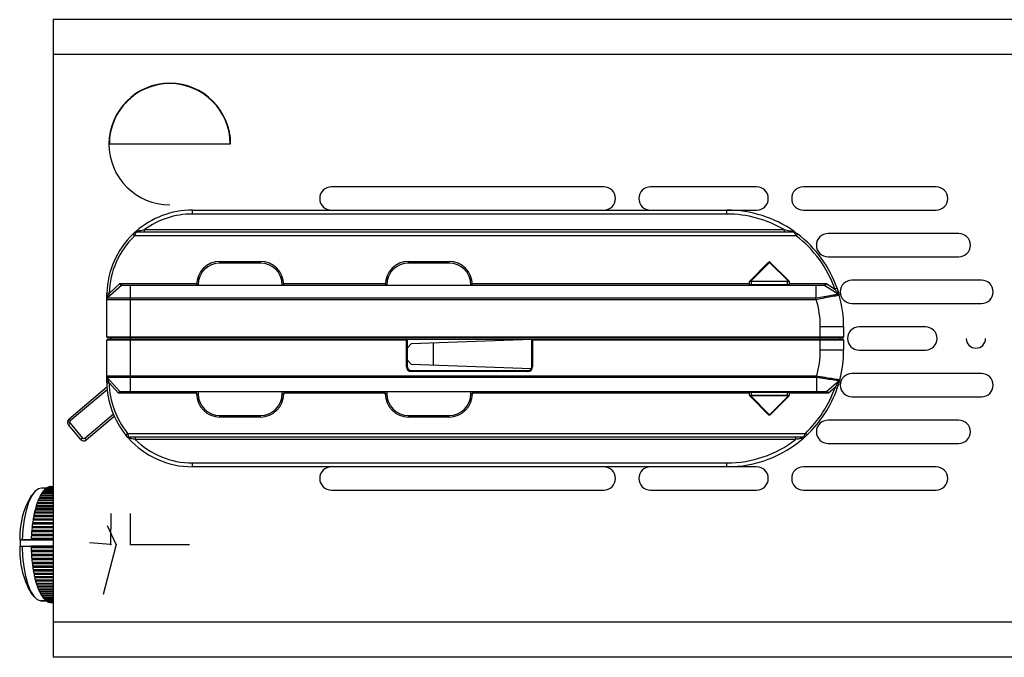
# Paper-space layout '_Top' of a CAD drawing. Header units: millimetres. Extents: x -70 to 195, y -319 to -209.
# Tile 1 of 6: x -70 to 56, y -305 to -223. Entities that reach past the tile are written whole.
import ezdxf

# ---------------------------------------------------------------- set-up
doc = ezdxf.new("R2010")
doc.units = ezdxf.units.MM
doc.header["$PDSIZE"] = -1

psp = doc.layouts.new('_Top')

# ---------------------------------------------------------------- linework, layer by layer
at = {"color": 7, "linetype": 'Continuous', "lineweight": 25}
for p, q in [((66.64, -222.67), (-65.86, -222.67)), ((-65.86, -222.67), (-65.86, -304.67)), ((66.64, -227.17), (-65.86, -227.17)), ((-43.1, -238.67), (-58.63, -238.67)), ((4.91, -244.17), (-30.09, -244.17)), ((24.56, -244.17), (10.91, -244.17)), ((47.61, -244.17), (30.56, -244.17)), ((-47.96, -247.17), (24.56, -247.17)), ((-47.96, -247.67), (-47.96, -247.17)), ((20.74, -247.67), (-47.96, -247.67)), ((20.74, -247.67), (20.74, -247.17)), ((30.56, -247.17), (47.61, -247.17)), ((-55.39, -250.47), (-55.6, -250.26)), ((-55.53, -250.19), (-55.21, -249.9)), ((29.63, -250.47), (-55.39, -250.47)), ((-55.22, -249.91), (-55.23, -249.91)), ((-55.18, -249.97), (29.37, -249.97)), ((-54.13, -249.97), (-54.13, -249.67)), ((-54.13, -249.67), (28.08, -249.67)), ((28.08, -249.67), (28.08, -249.97)), ((29.39, -249.92), (29.4, -249.96)), ((29.4, -249.93), (29.39, -249.93)), ((29.42, -249.94), (29.46, -249.97)), ((29.56, -249.97), (29.56, -249.97)), ((29.82, -250.23), (29.63, -250.47)), ((50.53, -250.17), (33.74, -250.17)), ((-44.42, -253.97), (-44.42, -253.77)), ((-44.42, -253.77), (-39.22, -253.77)), ((-39.22, -253.97), (-44.42, -253.97)), ((-39.22, -253.97), (-39.22, -253.77)), ((-20.17, -253.97), (-20.17, -253.77)), ((-20.17, -253.77), (-14.97, -253.77)), ((-14.97, -253.97), (-20.17, -253.97)), ((-14.97, -253.97), (-14.97, -253.77)), ((23.67, -256.29), (26.04, -253.91)), ((26.22, -253.88), (23.81, -256.29)), ((28.61, -256.26), (26.22, -253.88)), ((26.29, -253.88), (28.68, -256.26)), ((33.74, -253.17), (50.53, -253.17)), ((-57.07, -256.85), (-58.86, -258.46)), ((-58.66, -257.87), (-57.27, -256.62)), ((-57.27, -256.62), (-47.42, -256.62)), ((-55.96, -256.82), (32.18, -256.82)), ((-55.96, -256.85), (-55.96, -258.46)), ((32.17, -256.85), (-55.96, -256.85)), ((-47.42, -256.82), (-47.42, -256.77)), ((-47.42, -256.77), (-47.22, -256.77)), ((-47.22, -256.77), (-47.22, -256.82)), ((-36.42, -256.77), (-36.22, -256.77)), ((-36.42, -256.82), (-36.42, -256.77)), ((-36.22, -256.62), (-23.16, -256.62)), ((-36.22, -256.77), (-36.22, -256.82)), ((-23.17, -256.82), (-23.17, -256.77)), ((-22.97, -256.77), (-23.17, -256.77)), ((-22.97, -256.77), (-22.97, -256.82)), ((-11.97, -256.77), (-12.17, -256.77)), ((-12.17, -256.82), (-12.17, -256.77)), ((-11.97, -256.62), (23.64, -256.62)), ((-11.97, -256.77), (-11.97, -256.82)), ((23.64, -256.81), (23.64, -256.36)), ((23.64, -256.72), (28.74, -256.72)), ((23.84, -256.29), (23.84, -256.82)), ((23.84, -256.29), (28.54, -256.29)), ((28.54, -256.36), (23.84, -256.36)), ((28.54, -256.82), (28.54, -256.29)), ((28.74, -256.36), (28.74, -256.72)), ((28.74, -256.62), (33.54, -256.62)), ((28.74, -256.76), (28.74, -256.82)), ((32.17, -256.85), (32.17, -258.46)), ((33.32, -256.84), (35.05, -257.95)), ((33.54, -256.62), (34.61, -257.31)), ((53.46, -256.17), (36.81, -256.17)), ((-58.66, -257.87), (-58.96, -257.86)), ((-58.96, -258.17), (-58.96, -257.86)), ((-58.66, -257.87), (-58.74, -258.09)), ((34.89, -257.21), (34.61, -257.31)), ((-58.96, -263.47), (-58.96, -258.68)), ((-55.96, -258.46), (32.17, -258.46)), ((32.22, -258.68), (-55.96, -258.68)), ((-55.96, -258.68), (-55.96, -268.49)), ((36.81, -259.17), (53.46, -259.17)), ((32.74, -265.17), (32.74, -262.17)), ((35.74, -262.17), (32.74, -262.17)), ((35.74, -262.17), (35.74, -263.47)), ((46.24, -262.17), (37.74, -262.17)), ((-58.96, -263.47), (35.74, -263.47)), ((-58.96, -268.49), (-58.96, -263.87)), ((-20.33, -263.87), (-58.96, -263.87)), ((35.64, -263.57), (-58.86, -263.57)), ((-58.86, -263.77), (-20.43, -263.77)), ((-58.46, -263.57), (-58.46, -263.77)), ((-20.43, -267.3), (-20.43, -263.77)), ((-20.33, -267.3), (-20.33, -263.77)), ((-20.33, -263.77), (-4.33, -263.77)), ((-19.83, -264.36), (-20.33, -264.89)), ((-4.33, -263.81), (-19.83, -264.36)), ((-16.99, -267.09), (-16.99, -264.26)), ((-4.33, -267.3), (-4.33, -263.77)), ((35.74, -263.87), (-4.33, -263.87)), ((-4.23, -263.77), (-4.23, -267.3)), ((-4.23, -263.77), (35.64, -263.77)), ((35.24, -263.57), (35.24, -263.77)), ((35.74, -263.87), (35.74, -265.17)), ((35.74, -265.17), (32.74, -265.17)), ((37.74, -265.17), (46.24, -265.17)), ((-20.33, -266.45), (-19.83, -266.99)), ((-19.83, -266.99), (-4.38, -267.53)), ((-20.33, -267.3), (-20.43, -267.3)), ((-19.83, -267.8), (-19.83, -267.9)), ((-19.83, -267.8), (-4.83, -267.8)), ((-4.83, -267.9), (-19.83, -267.9)), ((-4.83, -267.8), (-4.83, -267.9)), ((-4.33, -267.3), (-4.23, -267.3)), ((53.46, -268.17), (36.81, -268.17)), ((-58.96, -269.39), (-58.96, -269.17)), ((-58.96, -269.39), (-58.66, -269.39)), ((-58.89, -268.69), (-57.27, -270.49)), ((-57.46, -270.72), (-58.66, -269.39)), ((-55.96, -268.49), (32.27, -268.49)), ((32.24, -268.69), (-55.96, -268.69)), ((-55.96, -268.69), (-55.96, -270.49)), ((32.24, -268.69), (32.24, -270.49)), ((35.16, -269.11), (33.59, -270.5)), ((-63.84, -274.05), (-58.94, -269.91)), ((-58.91, -270.28), (-63.65, -274.28)), ((-47.42, -270.72), (-57.46, -270.72)), ((-57.26, -270.49), (-57.24, -270.51)), ((-55.96, -270.49), (32.24, -270.49)), ((32.24, -270.52), (-55.96, -270.52)), ((-47.42, -270.77), (-47.42, -270.52)), ((-47.42, -270.77), (-47.22, -270.77)), ((-47.22, -270.52), (-47.22, -270.77)), ((-36.42, -270.77), (-36.42, -270.52)), ((-36.42, -270.77), (-36.22, -270.77)), ((-36.22, -270.52), (-36.22, -270.77)), ((-23.17, -270.72), (-36.22, -270.72)), ((-23.17, -270.77), (-23.17, -270.52)), ((-22.97, -270.77), (-23.17, -270.77)), ((-22.97, -270.52), (-22.97, -270.77)), ((-12.17, -270.77), (-12.17, -270.52)), ((-11.97, -270.77), (-12.17, -270.77)), ((-11.97, -270.52), (-11.97, -270.77)), ((23.64, -270.72), (-11.97, -270.72)), ((23.64, -270.59), (23.64, -270.52)), ((28.74, -270.62), (23.64, -270.62)), ((23.64, -270.98), (23.64, -270.62)), ((23.84, -270.52), (23.84, -271.05)), ((28.54, -271.05), (28.54, -270.52)), ((28.74, -270.54), (28.74, -270.98)), ((33.79, -270.72), (28.74, -270.72)), ((34.63, -269.98), (33.79, -270.72)), ((34.63, -269.98), (34.91, -270.08)), ((26.04, -273.43), (23.67, -271.06)), ((23.81, -271.06), (26.22, -273.47)), ((23.84, -270.98), (28.54, -270.98)), ((28.54, -271.05), (23.84, -271.05)), ((26.22, -273.47), (28.61, -271.08)), ((28.68, -271.08), (26.29, -273.47)), ((36.81, -271.17), (53.46, -271.17)), ((-63.72, -274.43), (-64.02, -274.43)), ((-63.9, -274.76), (-63.67, -274.56)), ((-63.84, -274.05), (-63.65, -274.28)), ((-63.67, -274.56), (-62.06, -276.47)), ((-61.78, -276.5), (-58.12, -273.4)), ((-57.99, -273.69), (-61.59, -276.73)), ((-44.42, -273.57), (-39.22, -273.57)), ((-44.42, -273.77), (-44.42, -273.57)), ((-39.22, -273.77), (-44.42, -273.77)), ((-39.22, -273.77), (-39.22, -273.57)), ((-20.17, -273.77), (-20.17, -273.57)), ((-20.17, -273.57), (-14.97, -273.57)), ((-14.97, -273.77), (-20.17, -273.77)), ((-14.97, -273.77), (-14.97, -273.57)), ((50.53, -274.17), (33.74, -274.17)), ((-62.29, -276.67), (-63.9, -274.76)), ((-62.06, -276.47), (-62.29, -276.67)), ((-61.78, -276.5), (-61.59, -276.73)), ((-56.54, -276.06), (-56.31, -275.87)), ((-56.25, -276.41), (-56.54, -276.06)), ((-56.37, -276.27), (-56.37, -276.27)), ((-56.31, -275.87), (30.82, -275.87)), ((-56.27, -276.38), (-56.23, -276.43)), ((-56.19, -276.47), (-56.21, -276.44)), ((-56.21, -276.46), (-56.2, -276.46)), ((30.6, -276.37), (-56.14, -276.37)), ((-55.31, -276.37), (-55.31, -276.67)), ((29.57, -276.67), (-55.31, -276.67)), ((29.57, -276.37), (29.57, -276.67)), ((30.65, -276.43), (30.63, -276.45)), ((30.64, -276.44), (30.64, -276.43)), ((30.82, -275.87), (31.02, -276.09)), ((33.74, -277.17), (50.53, -277.17)), ((-47.96, -279.67), (20.74, -279.67)), ((-47.96, -280.17), (-47.96, -279.67)), ((24.56, -280.17), (-47.96, -280.17)), ((20.74, -280.17), (20.74, -279.67)), ((47.61, -280.17), (30.56, -280.17)), ((-68.26, -283.42), (-68.66, -283.89)), ((-66.72, -282.92), (-67.35, -282.92)), ((-65.86, -283.43), (-67.22, -283.43)), ((-67.15, -283.35), (-67.17, -283.43)), ((-67.15, -283.35), (-65.86, -283.35)), ((-65.86, -283.23), (-67.06, -283.23)), ((-66.99, -283.16), (-67, -283.23)), ((-66.99, -283.16), (-65.86, -283.16)), ((-65.86, -283.06), (-66.89, -283.06)), ((-66.82, -283), (-66.83, -283.06)), ((-66.82, -283), (-65.86, -283)), ((-65.86, -282.92), (-66.72, -282.92)), ((-66.65, -282.88), (-66.66, -282.92)), ((-66.65, -282.88), (-65.86, -282.88)), ((-65.86, -282.82), (-66.54, -282.82)), ((-66.47, -282.79), (-66.48, -282.82)), ((-66.47, -282.79), (-65.86, -282.79)), ((-65.86, -282.75), (-66.37, -282.75)), ((-66.29, -282.74), (-66.3, -282.75)), ((-66.29, -282.74), (-65.86, -282.74)), ((-65.86, -282.73), (-66.19, -282.73)), ((-66.12, -282.72), (-65.86, -282.72)), ((-66.12, -282.72), (-66.12, -282.73)), ((-30.09, -283.17), (4.91, -283.17)), ((10.91, -283.17), (24.56, -283.17)), ((30.56, -283.17), (47.61, -283.17)), ((-65.86, -284.57), (-67.81, -284.57)), ((-67.76, -284.44), (-65.86, -284.44)), ((-67.76, -284.44), (-67.76, -284.57)), ((-65.86, -284.24), (-67.67, -284.24)), ((-67.62, -284.12), (-65.86, -284.12)), ((-67.62, -284.12), (-67.62, -284.24)), ((-65.86, -283.94), (-67.53, -283.94)), ((-67.47, -283.83), (-67.48, -283.94)), ((-67.47, -283.83), (-65.86, -283.83)), ((-65.86, -283.67), (-67.38, -283.67)), ((-67.31, -283.57), (-67.32, -283.67)), ((-67.31, -283.57), (-65.86, -283.57)), ((-68.24, -285.97), (-65.86, -285.97)), ((-68.24, -285.97), (-68.23, -286.11)), ((-68.12, -285.7), (-68.17, -285.71)), ((-65.86, -285.71), (-68.17, -285.71)), ((-68.13, -285.55), (-65.86, -285.55)), ((-68.13, -285.55), (-68.12, -285.7)), ((-68.12, -285.7), (-65.86, -285.7)), ((-68.01, -285.3), (-68.06, -285.31)), ((-65.86, -285.31), (-68.06, -285.31)), ((-68.02, -285.15), (-65.86, -285.15)), ((-68.02, -285.15), (-68.01, -285.3)), ((-68.01, -285.3), (-65.86, -285.3)), ((-65.86, -284.93), (-67.94, -284.93)), ((-67.89, -284.78), (-65.86, -284.78)), ((-67.89, -284.78), (-67.89, -284.93)), ((-68.4, -287), (-68.45, -287.05)), ((-65.86, -287.05), (-68.45, -287.05)), ((-68.42, -286.86), (-65.86, -286.86)), ((-68.42, -286.86), (-68.4, -287)), ((-68.4, -287), (-65.86, -287)), ((-68.32, -286.55), (-68.37, -286.59)), ((-65.86, -286.59), (-68.37, -286.59)), ((-68.33, -286.41), (-65.86, -286.41)), ((-68.33, -286.41), (-68.32, -286.55)), ((-68.32, -286.55), (-65.86, -286.55)), ((-68.23, -286.11), (-68.28, -286.14)), ((-65.86, -286.14), (-68.28, -286.14)), ((-68.23, -286.11), (-65.86, -286.11)), ((-68.58, -288.45), (-68.62, -288.53)), ((-68.6, -288.32), (-65.86, -288.32)), ((-68.6, -288.32), (-68.58, -288.45)), ((-68.58, -288.45), (-65.86, -288.45)), ((-68.53, -287.96), (-68.57, -288.02)), ((-65.86, -288.02), (-68.57, -288.02)), ((-68.55, -287.83), (-65.86, -287.83)), ((-68.55, -287.83), (-68.53, -287.96)), ((-68.53, -287.96), (-65.86, -287.96)), ((-68.47, -287.47), (-68.52, -287.53)), ((-65.86, -287.53), (-68.52, -287.53)), ((-68.49, -287.34), (-65.86, -287.34)), ((-68.49, -287.34), (-68.47, -287.47)), ((-68.47, -287.47), (-65.86, -287.47)), ((-70.03, -289.6), (-70.12, -289.59)), ((-70.04, -290.38), (-70.03, -289.59)), ((-70.03, -289.59), (-70.03, -289.58)), ((-65.86, -289.59), (-70.03, -289.59)), ((-70.03, -289.59), (-70.03, -289.59)), ((-68.6, -289.58), (-69.83, -289.58)), ((-68.67, -289.35), (-65.86, -289.35)), ((-68.67, -289.35), (-68.63, -289.46)), ((-68.63, -289.46), (-68.67, -289.55)), ((-65.86, -289.55), (-68.67, -289.55)), ((-68.67, -289.55), (-68.67, -289.57)), ((-68.67, -289.57), (-68.6, -289.58)), ((-68.67, -289.57), (-65.86, -289.57)), ((-68.61, -288.95), (-68.65, -289.04)), ((-65.86, -289.04), (-68.65, -289.04)), ((-68.64, -288.83), (-65.86, -288.83)), ((-68.64, -288.83), (-68.61, -288.95)), ((-68.63, -289.46), (-65.86, -289.46)), ((-65.86, -288.53), (-68.62, -288.53)), ((-68.61, -288.95), (-65.86, -288.95)), ((-70.13, -290.39), (-70.05, -290.38)), ((-70.05, -290.38), (-70.04, -290.38)), ((-70.05, -290.39), (-69.83, -290.38)), ((-69.83, -290.38), (-68.68, -290.38)), ((-68.68, -290.37), (-68.68, -290.38)), ((-65.86, -290.37), (-68.68, -290.37)), ((-68.68, -290.38), (-65.86, -290.38)), ((-68.68, -290.38), (-68.64, -290.48)), ((-68.64, -290.48), (-68.68, -290.59)), ((-65.86, -290.59), (-68.68, -290.59)), ((-68.67, -290.9), (-65.86, -290.9)), ((-68.67, -290.9), (-68.63, -291)), ((-68.63, -291), (-68.66, -291.11)), ((-68.64, -290.48), (-65.86, -290.48)), ((-68.63, -291), (-65.86, -291)), ((-65.86, -291.11), (-68.66, -291.11)), ((-68.65, -291.42), (-65.86, -291.42)), ((-68.65, -291.42), (-68.6, -291.5)), ((-68.6, -291.5), (-68.63, -291.62)), ((-65.86, -291.62), (-68.63, -291.62)), ((-68.61, -291.93), (-65.86, -291.93)), ((-68.61, -291.93), (-68.57, -292)), ((-68.6, -291.5), (-65.86, -291.5)), ((-68.57, -292), (-68.59, -292.13)), ((-65.86, -292.13), (-68.59, -292.13)), ((-68.57, -292), (-65.86, -292)), ((-68.56, -292.43), (-65.86, -292.43)), ((-68.56, -292.43), (-68.52, -292.5)), ((-68.52, -292.5), (-68.54, -292.63)), ((-65.86, -292.63), (-68.54, -292.63)), ((-68.52, -292.5), (-65.86, -292.5)), ((-68.5, -292.92), (-65.86, -292.92)), ((-68.5, -292.92), (-68.46, -292.98)), ((-68.46, -292.98), (-68.47, -293.11)), ((-65.86, -293.11), (-68.47, -293.11)), ((-68.46, -292.98), (-65.86, -292.98)), ((-68.43, -293.4), (-65.86, -293.4)), ((-68.43, -293.4), (-68.38, -293.44)), ((-68.38, -293.44), (-68.4, -293.58)), ((-68.38, -293.44), (-65.86, -293.44)), ((-65.86, -293.58), (-68.4, -293.58)), ((-68.35, -293.86), (-65.86, -293.86)), ((-68.35, -293.86), (-68.3, -293.89)), ((-68.3, -293.89), (-68.31, -294.04)), ((-65.86, -294.04), (-68.31, -294.04)), ((-68.3, -293.89), (-65.86, -293.89)), ((-68.25, -294.3), (-65.86, -294.3)), ((-68.25, -294.3), (-68.21, -294.33)), ((-68.21, -294.33), (-65.86, -294.33)), ((-68.21, -294.33), (-68.21, -294.47)), ((-65.86, -294.47), (-68.21, -294.47)), ((-68.15, -294.72), (-65.86, -294.72)), ((-68.15, -294.72), (-68.1, -294.74)), ((-68.1, -294.74), (-68.11, -294.89)), ((-68.1, -294.74), (-65.86, -294.74)), ((-65.86, -294.89), (-68.11, -294.89)), ((-68.04, -295.12), (-65.86, -295.12)), ((-68.04, -295.12), (-67.99, -295.13)), ((-67.99, -295.13), (-65.86, -295.13)), ((-67.99, -295.13), (-67.99, -295.28)), ((-65.86, -295.28), (-67.99, -295.28)), ((-67.92, -295.5), (-65.86, -295.5)), ((-67.86, -295.5), (-67.86, -295.64)), ((-65.86, -295.64), (-67.86, -295.64)), ((-67.78, -295.85), (-65.86, -295.85)), ((-67.73, -295.85), (-67.73, -295.98)), ((-65.86, -295.98), (-67.73, -295.98)), ((-68.66, -296.46), (-68.26, -296.93)), ((-67.64, -296.17), (-65.86, -296.17)), ((-67.59, -296.17), (-67.59, -296.29)), ((-65.86, -296.29), (-67.59, -296.29)), ((-67.5, -296.47), (-65.86, -296.47)), ((-67.45, -296.47), (-67.44, -296.57)), ((-65.86, -296.57), (-67.44, -296.57)), ((-67.34, -296.73), (-65.86, -296.73)), ((-67.29, -296.73), (-67.28, -296.83)), ((-65.86, -296.83), (-67.28, -296.83)), ((-67.18, -296.96), (-65.86, -296.96)), ((-67.13, -296.96), (-67.12, -297.04)), ((-65.86, -297.04), (-67.12, -297.04)), ((-67.02, -297.16), (-65.86, -297.16)), ((-66.96, -297.16), (-66.95, -297.23)), ((-65.86, -297.23), (-66.95, -297.23)), ((-66.85, -297.32), (-65.86, -297.32)), ((-66.79, -297.32), (-66.78, -297.38)), ((-67.42, -297.42), (-67.35, -297.42)), ((-66.72, -297.42), (-67.42, -297.42)), ((-67.35, -297.42), (-66.72, -297.42)), ((-65.86, -297.38), (-66.78, -297.38)), ((-66.68, -297.45), (-65.86, -297.45)), ((-66.62, -297.45), (-66.61, -297.49)), ((-65.86, -297.49), (-66.61, -297.49)), ((-66.5, -297.54), (-65.86, -297.54)), ((-66.44, -297.54), (-66.43, -297.57)), ((-65.86, -297.57), (-66.43, -297.57)), ((-66.33, -297.6), (-65.86, -297.6)), ((-66.26, -297.6), (-66.26, -297.61)), ((-65.86, -297.61), (-66.26, -297.61)), ((-66.15, -297.62), (-65.86, -297.62)), ((66.64, -300.17), (-65.86, -300.17)), ((66.64, -304.67), (-65.86, -304.67))]:
    psp.add_line(p, q, dxfattribs=at)
at = {"color": 7, "linetype": 'Continuous'}
for p, q in [((-58.43, -290.17), (-58.39, -286.16)), ((-55.89, -290.17), (-55.89, -286.16)), ((-57.77, -290.17), (-58.87, -287.76)), ((-58.43, -290.17), (-61.17, -289.95)), ((-57.77, -290.17), (-59.42, -296.59)), ((-55.89, -290.17), (-48.35, -290.17))]:
    psp.add_line(p, q, dxfattribs=at)
at = {"color": 7, "linetype": 'Continuous', "lineweight": 25, "flags": 128}
for points in [[(-58.74, -258.09), (-58.79, -258.1), (-58.83, -258.1), (-58.87, -258.11), (-58.9, -258.12), (-58.93, -258.13), (-58.95, -258.15), (-58.96, -258.16), (-58.96, -258.17)], [(-67.35, -282.92), (-67.75, -283.02), (-68.21, -283.37), (-68.63, -283.96), (-69.01, -284.77), (-69.33, -285.78), (-69.58, -286.95), (-69.74, -288.23), (-69.83, -289.58)], [(-70.03, -289.58), (-70.09, -289.59), (-70.12, -289.59)], [(-69.83, -289.58), (-69.94, -289.58), (-70.03, -289.59)], [(-69.83, -290.38), (-69.78, -291.74), (-69.63, -293.04), (-69.41, -294.24), (-69.11, -295.3), (-68.75, -296.17), (-68.33, -296.83), (-67.89, -297.25), (-67.42, -297.42)]]:
    psp.add_lwpolyline(points, dxfattribs=at)
at = {"color": 7, "linetype": 'Continuous', "lineweight": 25}
for centre, radius, start, end in [((-50.86, -238.67), 7.82, 0, 270), ((-50.86, -238.67), 7.77, 0, 180), ((-30.09, -245.67), 1.5, 90, 270), ((4.91, -245.67), 1.5, 270, 90), ((10.91, -245.67), 1.5, 90, 270), ((24.56, -245.67), 1.5, 270, 90), ((30.56, -245.67), 1.5, 90, 270), ((47.61, -245.67), 1.5, 270, 90), ((-47.96, -258.17), 11, 90, 131.2176), ((-47.96, -258.17), 10.5, 90, 125.9506), ((20.74, -262.17), 15, 54.785, 90), ((20.74, -262.17), 14.5, 59.5497, 90), ((-47.96, -258.17), 11, 133.9764, 178.3877), ((-47.96, -258.17), 10.7, 133.9764, 178.3877), ((-55.18, -250.27), 0.3, 113.598, 132.4117), ((-55.18, -250.27), 0.3, 90, 103.6393), ((29.37, -250.27), 0.3, 54.0494, 90), ((20.74, -262.17), 14.7, 19.3207, 52.7421), ((20.74, -262.17), 15, 19.3207, 52.7421), ((33.74, -251.67), 1.5, 90, 270), ((50.53, -251.67), 1.5, 270, 90), ((-44.42, -256.77), 3, 90, 180), ((-44.42, -256.77), 2.8, 90, 180), ((-39.22, -256.77), 3, 0, 90), ((-39.22, -256.77), 2.8, 0, 90), ((-20.17, -256.77), 3, 90, 180), ((-20.17, -256.77), 2.8, 90, 180), ((-14.97, -256.77), 3, 0, 90), ((-14.97, -256.77), 2.8, 0, 90), ((26.26, -253.93), 0.0619, 55.1431, 124.8569), ((-57.02, -256.91), 0.0901, 90.3571, 136.3543), ((23.73, -256.35), 0.0908, 135.4111, 184.3811), ((23.74, -256.36), 0.1, 135, 180), ((24.1, -256.44), 0.321, 153.1663, 166.6259), ((28.64, -256.32), 0.0619, 55.1431, 124.8569), ((28.53, -256.41), 0.164, 27.2738, 62.7262), ((28.63, -256.3), 0.0619, 325.1431, 34.8569), ((28.64, -256.36), 0.1, 360, 45), ((33.29, -256.91), 0.0845, 51.2224, 89.6924), ((36.81, -257.67), 1.5, 90, 270), ((53.46, -257.67), 1.5, 270, 90), ((20.74, -262.17), 15, 360, 15.6588), ((20.74, -262.17), 12, 0, 16.9146), ((37.74, -263.67), 1.5, 90, 270), ((46.24, -263.67), 1.5, 270, 90), ((-58.86, -263.47), 0.1, 180, 270), ((-58.86, -263.87), 0.1, 90, 180), ((-58.56, -263.67), 0.1, 270, 90), ((-20.43, -263.87), 0.1, 0, 90), ((-4.23, -263.87), 0.1, 90, 180), ((35.64, -263.47), 0.1, 270, 360), ((35.64, -263.87), 0.1, 0, 90), ((52.74, -263.67), 1.25, 180, 0), ((20.74, -265.17), 12, 343.9791, 0), ((20.74, -265.17), 15, 345.3912, 0), ((-19.83, -267.3), 0.6, 180, 270), ((-19.83, -267.3), 0.5, 180, 270), ((-4.83, -267.3), 0.6, 270, 0), ((-4.83, -267.3), 0.5, 270, 0), ((36.81, -269.67), 1.5, 90, 270), ((53.46, -269.67), 1.5, 270, 90), ((-58.77, -268.82), 0.404, 241.1138, 277.4281), ((-47.96, -269.17), 11, 181.1403, 218.768), ((-47.96, -269.17), 10.7, 181.1403, 218.768), ((-57.21, -270.43), 0.0925, 218.1453, 269.5989), ((-44.42, -270.77), 3, 180, 270), ((-44.42, -270.77), 2.8, 180, 270), ((-39.22, -270.77), 2.8, 270, 0), ((-39.22, -270.77), 3, 270, 0), ((-20.17, -270.77), 3, 180, 270), ((-20.17, -270.77), 2.8, 180, 270), ((-14.97, -270.77), 2.8, 270, 0), ((-14.97, -270.77), 3, 270, 0), ((20.74, -265.17), 14.7, 313.2901, 340.9246), ((20.74, -265.17), 15, 313.2901, 340.9246), ((33.54, -270.43), 0.09, 270.3551, 316.0882), ((23.74, -270.98), 0.1, 180, 225), ((23.73, -270.99), 0.0908, 175.6189, 224.5889), ((24.1, -270.91), 0.321, 193.3741, 206.8337), ((28.53, -270.94), 0.164, 297.2738, 332.7262), ((28.64, -271.03), 0.0619, 235.1431, 304.8569), ((28.63, -271.05), 0.0619, 325.1431, 34.8569), ((28.64, -270.98), 0.1, 315, 0), ((-63.52, -274.43), 0.5, 130.191, 220.191), ((-63.52, -274.43), 0.2, 130.191, 220.191), ((26.26, -273.42), 0.0619, 235.1431, 304.8569), ((33.74, -275.67), 1.5, 90, 270), ((50.53, -275.67), 1.5, 270, 90), ((-61.91, -276.34), 0.5, 220.191, 310.191), ((-61.91, -276.34), 0.2, 220.191, 310.191), ((-56.14, -276.07), 0.3, 236.1997, 270), ((-47.96, -269.17), 11, 221.584, 270), ((-47.96, -269.17), 10.5, 225.5847, 270), ((20.74, -265.17), 15, 270, 311.2679), ((20.74, -265.17), 14.5, 270, 307.5235), ((30.6, -276.07), 0.3, 270, 283.5754), ((30.6, -276.07), 0.3, 293.5459, 312.1409), ((-30.09, -281.67), 1.5, 90, 270), ((4.91, -281.67), 1.5, 270, 90), ((10.91, -281.67), 1.5, 90, 270), ((24.56, -281.67), 1.5, 270, 90), ((30.56, -281.67), 1.5, 90, 270), ((47.61, -281.67), 1.5, 270, 90), ((-64.44, -285.45), 3.44, 144.0671, 146.8712), ((-65.07, -284.98), 2.65, 138.6896, 142.0234), ((-65.53, -284.56), 2.03, 132.2616, 136.2498), ((-65.84, -284.2), 1.55, 124.5747, 129.3384), ((-66.02, -283.92), 1.21, 115.4862, 121.0946), ((-66.11, -283.72), 0.999, 105.0438, 111.4338), ((-66.13, -283.61), 0.89, 93.6241, 100.5248), ((-60.09, -289.12), 10.04, 148.5978, 182.6869), ((-60.23, -287.53), 8.14, 158.6975, 160.2749), ((-61.52, -287.01), 6.75, 155.7881, 157.5749), ((-62.66, -286.48), 5.49, 152.4586, 154.5088), ((-63.63, -285.96), 4.38, 148.5984, 150.9815), ((-55.78, -288.88), 12.79, 165.6724, 166.8397), ((-57.32, -288.47), 11.2, 163.5799, 164.8556), ((-58.82, -288.02), 9.63, 161.2725, 162.6825), ((-51.32, -289.75), 17.33, 171.0371, 171.9902), ((-52.74, -289.52), 15.9, 169.3706, 170.38), ((-54.24, -289.23), 14.37, 167.5914, 168.6713), ((-48.94, -290.05), 19.73, 174.1192, 174.9934), ((-50.05, -289.93), 18.62, 172.6136, 173.5221), ((-47.4, -290.16), 21.28, 176.9821, 177.8133), ((-48.05, -290.12), 20.63, 175.5705, 176.4192), ((-59.51, -291.04), 10.64, 176.5106, 210.6588), ((-47.07, -290.18), 21.61, 181.1066, 181.9294), ((-47.52, -290.19), 21.16, 182.4847, 183.3191), ((-48.22, -290.24), 20.46, 183.8846, 184.738), ((-49.16, -290.32), 19.51, 185.319, 186.1998), ((-50.31, -290.45), 18.36, 186.802, 187.7192), ((-51.62, -290.64), 17.04, 188.3492, 189.3134), ((-53.05, -290.88), 15.58, 189.9787, 191.0021), ((-54.57, -291.19), 14.03, 191.7116, 192.8088), ((-56.12, -291.55), 12.45, 193.5734, 194.7621), ((-57.65, -291.97), 10.85, 195.5948, 196.897), ((-59.13, -292.43), 9.31, 197.8142, 199.2572), ((-60.52, -292.93), 7.83, 200.2794, 201.8979), ((-61.77, -293.45), 6.47, 203.0513, 204.8897), ((-62.88, -293.98), 5.24, 206.2078, 208.3232), ((-63.82, -294.5), 4.17, 209.8493, 212.3148), ((-64.59, -295), 3.25, 214.1041, 217.0124), ((-65.18, -295.46), 2.5, 219.1341, 222.598), ((-65.6, -295.87), 1.91, 225.1345, 229.2802), ((-65.89, -296.22), 1.47, 232.3182, 237.261), ((-66.05, -296.48), 1.16, 240.8661, 246.6544), ((-66.12, -296.66), 0.967, 250.8214, 257.3519), ((-66.13, -296.74), 0.88, 261.9423, 268.8972)]:
    psp.add_arc(centre, radius, start, end, dxfattribs=at)
for points, knots in [([(-55.6, -250.26), (-55.55, -250.21), (-55.48, -250.14), (-55.41, -250.08), (-55.39, -250.06), (-55.38, -250.05), (-55.38, -250.05)], [0, 0, 0, 0, 0.497939, 0.748583, 0.874509, 1, 1, 1, 1]), ([(-55.18, -249.97), (-55.18, -249.98), (-55.18, -249.98), (-55.2, -250.01), (-55.22, -250.06), (-55.25, -250.14), (-55.3, -250.24), (-55.35, -250.36), (-55.38, -250.43), (-55.39, -250.47)], [0, 0, 0, 0, 0.117145, 0.239282, 0.367171, 0.501476, 0.701044, 0.838163, 1, 1, 1, 1]), ([(-55.19, -249.99), (-55.21, -249.99), (-55.25, -249.98), (-55.3, -250), (-55.33, -250.01), (-55.34, -250.02)], [0, 0, 0, 0, 0.524905, 0.768649, 1, 1, 1, 1]), ([(-55.29, -249.97), (-55.29, -249.96), (-55.27, -249.95), (-55.24, -249.92), (-55.21, -249.9)], [0, 0, 0, 0, 0.127731, 1, 1, 1, 1]), ([(-55.23, -249.92), (-55.23, -249.92), (-55.23, -249.91), (-55.22, -249.9), (-55.21, -249.9)], [0, 0, 0, 0, 0.502012, 1, 1, 1, 1]), ([(-55.21, -249.9), (-55.21, -249.9), (-55.21, -249.9), (-55.18, -249.89), (-55.1, -249.87), (-54.95, -249.84), (-54.63, -249.78), (-54.34, -249.72), (-54.13, -249.67)], [0, 0, 0, 0, 0.0454602, 0.0933069, 0.2023038, 0.3369288, 0.5016798, 1, 1, 1, 1]), ([(28.08, -249.67), (28.33, -249.72), (28.67, -249.78), (29.05, -249.85), (29.23, -249.89), (29.31, -249.9), (29.34, -249.91)], [0, 0, 0, 0, 0.55177, 0.744957, 0.897228, 1, 1, 1, 1]), ([(29.34, -249.91), (29.34, -249.91), (29.36, -249.91), (29.38, -249.92), (29.38, -249.92), (29.39, -249.92)], [0, 0, 0, 0, 0.125921, 0.580054, 1, 1, 1, 1]), ([(29.63, -250.47), (29.6, -250.4), (29.53, -250.27), (29.46, -250.14), (29.41, -250.06), (29.39, -250.01), (29.37, -249.98), (29.37, -249.98), (29.37, -249.97)], [0, 0, 0, 0, 0.29811, 0.498397, 0.634312, 0.762504, 0.883999, 1, 1, 1, 1]), ([(29.5, -250.01), (29.49, -250), (29.47, -249.99), (29.42, -249.98), (29.4, -249.99), (29.38, -249.99)], [0, 0, 0, 0, 0.223122, 0.463254, 1, 1, 1, 1]), ([(29.39, -249.92), (29.39, -249.92), (29.4, -249.93), (29.4, -249.93), (29.41, -249.94)], [0, 0, 0, 0, 0.498942, 1, 1, 1, 1]), ([(29.42, -249.95), (29.42, -249.95), (29.42, -249.94), (29.41, -249.94), (29.41, -249.94)], [0, 0, 0, 0, 0.52341, 1, 1, 1, 1]), ([(29.54, -250.03), (29.54, -250.03), (29.55, -250.04), (29.58, -250.06), (29.67, -250.13), (29.76, -250.19), (29.82, -250.23)], [0, 0, 0, 0, 0.1250968, 0.2510612, 0.5013012, 1, 1, 1, 1]), ([(26.04, -253.91), (26.06, -253.9), (26.08, -253.88), (26.1, -253.87), (26.11, -253.86)], [0, 0, 0, 0, 0.56256, 1, 1, 1, 1]), ([(26.11, -253.86), (26.11, -253.86), (26.12, -253.85), (26.13, -253.84), (26.15, -253.84), (26.16, -253.84), (26.17, -253.84), (26.18, -253.84), (26.18, -253.85), (26.19, -253.86), (26.19, -253.86)], [0, 0, 0, 0, 0.124712, 0.249805, 0.374047, 0.499864, 0.625515, 0.749595, 0.875122, 1, 1, 1, 1]), ([(26.22, -253.88), (26.21, -253.87), (26.19, -253.86), (26.16, -253.85), (26.13, -253.85), (26.12, -253.86), (26.11, -253.86)], [0, 0, 0, 0, 0.254714, 0.50551, 0.753541, 1, 1, 1, 1]), ([(26.29, -253.87), (26.28, -253.87), (26.25, -253.85), (26.21, -253.83), (26.17, -253.83), (26.14, -253.84), (26.12, -253.85)], [0, 0, 0, 0, 0.228291, 0.473978, 0.734568, 1, 1, 1, 1]), ([(26.19, -253.86), (26.2, -253.86), (26.21, -253.85), (26.24, -253.85), (26.27, -253.86), (26.28, -253.87), (26.29, -253.88)], [0, 0, 0, 0, 0.246459, 0.49449, 0.745286, 1, 1, 1, 1]), ([(-57.09, -256.85), (-57.1, -256.85), (-57.12, -256.85), (-57.15, -256.82), (-57.18, -256.78), (-57.22, -256.72), (-57.25, -256.66), (-57.27, -256.62)], [0, 0, 0, 0, 0.2355157, 0.3635677, 0.5001548, 0.7072289, 1, 1, 1, 1]), ([(-57.27, -256.62), (-57.24, -256.65), (-57.2, -256.7), (-57.13, -256.76), (-57.07, -256.81), (-57.04, -256.82), (-57.02, -256.82)], [0, 0, 0, 0, 0.291776, 0.500434, 0.75101, 1, 1, 1, 1]), ([(-55.96, -256.85), (-56.11, -256.85), (-56.4, -256.85), (-56.76, -256.85), (-57.02, -256.85), (-57.05, -256.85), (-57.07, -256.85)], [0, 0, 0, 0, 0.2491038, 0.4990382, 0.7493757, 1, 1, 1, 1]), ([(-57, -256.82), (-56.98, -256.82), (-56.94, -256.82), (-56.67, -256.82), (-56.32, -256.82), (-56.08, -256.82), (-55.96, -256.82)], [0, 0, 0, 0, 0.280265, 0.559768, 0.779952, 1, 1, 1, 1]), ([(23.78, -256.36), (23.77, -256.36), (23.73, -256.36), (23.69, -256.35), (23.66, -256.36), (23.65, -256.36), (23.64, -256.36)], [0, 0, 0, 0, 0.250524, 0.5, 0.749476, 1, 1, 1, 1]), ([(23.64, -256.36), (23.64, -256.36), (23.64, -256.36), (23.64, -256.36), (23.64, -256.36)], [0, 0, 0, 0, 0.560974, 1, 1, 1, 1]), ([(23.66, -256.29), (23.66, -256.29), (23.67, -256.29), (23.67, -256.29), (23.67, -256.29)], [0, 0, 0, 0, 0.5556894, 1, 1, 1, 1]), ([(23.67, -256.29), (23.68, -256.29), (23.69, -256.28), (23.72, -256.27), (23.76, -256.28), (23.79, -256.29), (23.81, -256.29)], [0, 0, 0, 0, 0.250524, 0.5, 0.749476, 1, 1, 1, 1]), ([(23.84, -256.36), (23.83, -256.36), (23.81, -256.36), (23.79, -256.36), (23.78, -256.36)], [0, 0, 0, 0, 0.558905, 1, 1, 1, 1]), ([(23.81, -256.29), (23.81, -256.29), (23.82, -256.29), (23.83, -256.29), (23.84, -256.29)], [0, 0, 0, 0, 0.56384, 1, 1, 1, 1]), ([(28.54, -256.29), (28.54, -256.29), (28.56, -256.29), (28.58, -256.28), (28.6, -256.27), (28.61, -256.26)], [0, 0, 0, 0, 0.258158, 0.53309, 1, 1, 1, 1]), ([(28.68, -256.34), (28.67, -256.34), (28.65, -256.35), (28.61, -256.36), (28.57, -256.36), (28.55, -256.36), (28.54, -256.36)], [0, 0, 0, 0, 0.266914, 0.521385, 0.765105, 1, 1, 1, 1]), ([(28.68, -256.26), (28.68, -256.27), (28.69, -256.28), (28.7, -256.29), (28.71, -256.29), (28.71, -256.29)], [0, 0, 0, 0, 0.302998, 0.589058, 1, 1, 1, 1]), ([(28.74, -256.36), (28.73, -256.36), (28.73, -256.36), (28.72, -256.36), (28.7, -256.35), (28.69, -256.34), (28.68, -256.34)], [0, 0, 0, 0, 0.234895, 0.478615, 0.733086, 1, 1, 1, 1]), ([(33.32, -256.84), (33.32, -256.84), (33.31, -256.84), (33.24, -256.84), (33.13, -256.84), (32.94, -256.84), (32.62, -256.84), (32.32, -256.85), (32.17, -256.85)], [0, 0, 0, 0, 0.125123, 0.250337, 0.375483, 0.50046, 0.749592, 1, 1, 1, 1]), ([(32.18, -256.82), (32.33, -256.82), (32.65, -256.82), (33.01, -256.82), (33.23, -256.82), (33.26, -256.82), (33.27, -256.82)], [0, 0, 0, 0, 0.280234, 0.5595, 0.779676, 1, 1, 1, 1]), ([(33.29, -256.82), (33.32, -256.82), (33.36, -256.81), (33.41, -256.76), (33.47, -256.7), (33.52, -256.65), (33.54, -256.62)], [0, 0, 0, 0, 0.2837595, 0.4998559, 0.7113406, 1, 1, 1, 1]), ([(33.54, -256.62), (33.52, -256.66), (33.49, -256.72), (33.44, -256.79), (33.4, -256.84), (33.36, -256.84), (33.35, -256.84)], [0, 0, 0, 0, 0.292086, 0.500271, 0.76229, 1, 1, 1, 1]), ([(-58.96, -258.17), (-58.96, -258.12), (-58.96, -258.01), (-58.96, -257.91), (-58.96, -257.86)], [0, 0, 0, 0, 0.559707, 1, 1, 1, 1]), ([(-58.86, -258.46), (-58.86, -258.46), (-58.86, -258.45), (-58.85, -258.43), (-58.83, -258.36), (-58.79, -258.24), (-58.76, -258.14), (-58.74, -258.09)], [0, 0, 0, 0, 0.086254, 0.179553, 0.403184, 0.660107, 1, 1, 1, 1]), ([(32.17, -258.46), (32.54, -258.39), (33.28, -258.25), (34.24, -258.09), (34.78, -258), (35.02, -257.96), (35.04, -257.96), (35.05, -257.95)], [0, 0, 0, 0, 0.245578, 0.493321, 0.744666, 0.872359, 1, 1, 1, 1]), ([(35.18, -258.12), (35.14, -258.13), (35.07, -258.14), (34.7, -258.21), (34.2, -258.3), (33.37, -258.45), (32.6, -258.6), (32.21, -258.68)], [0, 0, 0, 0, 0.245316, 0.371896, 0.500748, 0.749916, 1, 1, 1, 1]), ([(34.61, -257.31), (34.69, -257.43), (34.83, -257.62), (34.97, -257.83), (35.03, -257.92), (35.05, -257.95), (35.05, -257.95), (35.05, -257.95)], [0, 0, 0, 0, 0.499246, 0.7614824, 0.8977205, 0.9515605, 1, 1, 1, 1]), ([(34.89, -257.21), (34.92, -257.31), (34.99, -257.5), (35.07, -257.74), (35.12, -257.91), (35.15, -258.02), (35.17, -258.11), (35.18, -258.12), (35.18, -258.12)], [0, 0, 0, 0, 0.2486373, 0.4982594, 0.6293953, 0.7490181, 0.8746324, 1, 1, 1, 1]), ([(-58.96, -258.68), (-58.96, -258.67), (-58.96, -258.65), (-58.96, -258.48), (-58.96, -258.29), (-58.96, -258.17)], [0, 0, 0, 0, 0.246455, 0.523884, 1, 1, 1, 1]), ([(-58.86, -258.46), (-58.82, -258.46), (-58.73, -258.46), (-58.06, -258.46), (-57.1, -258.46), (-56.34, -258.46), (-55.96, -258.46)], [0, 0, 0, 0, 0.250624, 0.500962, 0.750896, 1, 1, 1, 1]), ([(32.21, -258.68), (32.21, -258.68), (32.21, -258.68), (32.2, -258.68), (32.19, -258.66), (32.19, -258.62), (32.18, -258.56), (32.18, -258.5), (32.18, -258.47), (32.17, -258.46)], [0, 0, 0, 0, 0.01165, 0.024388, 0.056356, 0.242074, 0.489201, 0.750092, 1, 1, 1, 1]), ([(32.21, -258.68), (32.21, -258.68), (32.21, -258.68), (32.22, -258.68), (32.22, -258.68)], [0, 0, 0, 0, 0.56, 1, 1, 1, 1]), ([(-58.96, -269.17), (-58.96, -269.07), (-58.96, -268.87), (-58.96, -268.65), (-58.96, -268.51), (-58.96, -268.49), (-58.96, -268.49)], [0, 0, 0, 0, 0.319303, 0.619517, 0.823328, 1, 1, 1, 1]), ([(-58.96, -269.39), (-58.96, -269.35), (-58.96, -269.28), (-58.96, -269.21), (-58.96, -269.17)], [0, 0, 0, 0, 0.559909, 1, 1, 1, 1]), ([(-55.96, -268.69), (-56.34, -268.69), (-57.11, -268.69), (-58.07, -268.69), (-58.75, -268.69), (-58.84, -268.69), (-58.89, -268.69)], [0, 0, 0, 0, 0.248345, 0.498224, 0.748881, 1, 1, 1, 1]), ([(-58.72, -269.22), (-58.76, -269.09), (-58.82, -268.91), (-58.87, -268.74), (-58.89, -268.69), (-58.89, -268.69), (-58.89, -268.69)], [0, 0, 0, 0, 0.622339, 0.842635, 0.926519, 1, 1, 1, 1]), ([(-58.66, -269.39), (-58.67, -269.36), (-58.69, -269.3), (-58.71, -269.24), (-58.72, -269.22)], [0, 0, 0, 0, 0.5600166, 1, 1, 1, 1]), ([(32.26, -268.49), (32.26, -268.49), (32.26, -268.49), (32.26, -268.49), (32.25, -268.5), (32.25, -268.51), (32.25, -268.54), (32.24, -268.61), (32.24, -268.65), (32.24, -268.69)], [0, 0, 0, 0, 0.013125, 0.0266251, 0.0582787, 0.1170794, 0.2413967, 0.4854744, 1, 1, 1, 1]), ([(35.16, -269.11), (35.11, -269.1), (35.03, -269.09), (34.35, -269), (33.38, -268.86), (32.62, -268.75), (32.24, -268.69)], [0, 0, 0, 0, 0.249805, 0.49996, 0.749808, 1, 1, 1, 1]), ([(32.27, -268.49), (32.27, -268.49), (32.27, -268.49), (32.26, -268.49), (32.26, -268.49)], [0, 0, 0, 0, 0.56, 1, 1, 1, 1]), ([(32.26, -268.49), (32.48, -268.52), (32.89, -268.59), (33.63, -268.72), (34.28, -268.81), (34.76, -268.89), (35.14, -268.94), (35.21, -268.95), (35.25, -268.96)], [0, 0, 0, 0, 0.13766, 0.267096, 0.500211, 0.628144, 0.754255, 1, 1, 1, 1]), ([(35.16, -269.11), (35.16, -269.11), (35.16, -269.11), (35.15, -269.12), (35.13, -269.16), (35.05, -269.29), (34.88, -269.58), (34.73, -269.82), (34.63, -269.98)], [0, 0, 0, 0, 0.020115, 0.041363, 0.090341, 0.227579, 0.499888, 1, 1, 1, 1]), ([(35.25, -268.96), (35.25, -268.96), (35.25, -268.96), (35.24, -269.01), (35.2, -269.14), (35.1, -269.51), (34.99, -269.85), (34.91, -270.08)], [0, 0, 0, 0, 0.058459, 0.117989, 0.251977, 0.501561, 1, 1, 1, 1]), ([(-57.46, -270.72), (-57.44, -270.69), (-57.41, -270.63), (-57.37, -270.56), (-57.34, -270.52), (-57.32, -270.5), (-57.3, -270.49), (-57.29, -270.49), (-57.28, -270.49)], [0, 0, 0, 0, 0.293251, 0.499555, 0.637104, 0.765175, 0.88546, 1, 1, 1, 1]), ([(-57.21, -270.52), (-57.23, -270.53), (-57.26, -270.53), (-57.32, -270.58), (-57.39, -270.65), (-57.44, -270.7), (-57.46, -270.72)], [0, 0, 0, 0, 0.241205, 0.499381, 0.706814, 1, 1, 1, 1]), ([(-57.27, -270.49), (-57.25, -270.49), (-57.21, -270.49), (-56.91, -270.49), (-56.48, -270.49), (-56.13, -270.49), (-55.96, -270.49)], [0, 0, 0, 0, 0.251119, 0.501776, 0.751655, 1, 1, 1, 1]), ([(-55.96, -270.52), (-56.15, -270.52), (-56.51, -270.52), (-56.91, -270.52), (-57.15, -270.52), (-57.18, -270.52), (-57.2, -270.52)], [0, 0, 0, 0, 0.279643, 0.558893, 0.778927, 1, 1, 1, 1]), ([(32.24, -270.49), (32.41, -270.49), (32.76, -270.49), (33.13, -270.5), (33.36, -270.5), (33.49, -270.5), (33.57, -270.5), (33.58, -270.5), (33.59, -270.5)], [0, 0, 0, 0, 0.249304, 0.498437, 0.623173, 0.748761, 0.873801, 1, 1, 1, 1]), ([(33.52, -270.52), (33.5, -270.52), (33.45, -270.52), (33.1, -270.52), (32.67, -270.52), (32.38, -270.52), (32.24, -270.52)], [0, 0, 0, 0, 0.279407, 0.558601, 0.77883, 1, 1, 1, 1]), ([(33.79, -270.72), (33.76, -270.69), (33.72, -270.65), (33.65, -270.58), (33.59, -270.53), (33.56, -270.53), (33.54, -270.52)], [0, 0, 0, 0, 0.291698, 0.500423, 0.750507, 1, 1, 1, 1]), ([(33.61, -270.5), (33.62, -270.5), (33.64, -270.5), (33.67, -270.53), (33.7, -270.57), (33.74, -270.63), (33.77, -270.69), (33.79, -270.72)], [0, 0, 0, 0, 0.235588, 0.363632, 0.500167, 0.707269, 1, 1, 1, 1]), ([(23.64, -270.98), (23.64, -270.98), (23.64, -270.98), (23.64, -270.98), (23.64, -270.99)], [0, 0, 0, 0, 0.558905, 1, 1, 1, 1]), ([(23.64, -270.99), (23.65, -270.99), (23.66, -270.99), (23.69, -270.99), (23.73, -270.99), (23.77, -270.99), (23.78, -270.99)], [0, 0, 0, 0, 0.250524, 0.5, 0.749476, 1, 1, 1, 1]), ([(23.67, -271.06), (23.67, -271.05), (23.67, -271.05), (23.66, -271.05), (23.66, -271.05)], [0, 0, 0, 0, 0.56384, 1, 1, 1, 1]), ([(23.81, -271.06), (23.79, -271.06), (23.76, -271.07), (23.72, -271.08), (23.69, -271.07), (23.68, -271.06), (23.67, -271.06)], [0, 0, 0, 0, 0.2505236, 0.5, 0.7494764, 1, 1, 1, 1]), ([(23.78, -270.99), (23.79, -270.98), (23.81, -270.98), (23.83, -270.98), (23.84, -270.98)], [0, 0, 0, 0, 0.560974, 1, 1, 1, 1]), ([(23.84, -271.05), (23.83, -271.05), (23.82, -271.05), (23.81, -271.06), (23.81, -271.06)], [0, 0, 0, 0, 0.555689, 1, 1, 1, 1]), ([(28.54, -270.98), (28.55, -270.98), (28.57, -270.98), (28.61, -270.99), (28.65, -271), (28.67, -271.01), (28.68, -271.01)], [0, 0, 0, 0, 0.2348953, 0.4786153, 0.7330859, 1, 1, 1, 1]), ([(28.61, -271.08), (28.6, -271.08), (28.59, -271.07), (28.57, -271.06), (28.55, -271.05), (28.54, -271.05)], [0, 0, 0, 0, 0.302998, 0.589058, 1, 1, 1, 1]), ([(28.68, -271.01), (28.69, -271.01), (28.7, -271), (28.72, -270.99), (28.73, -270.98), (28.73, -270.98), (28.74, -270.98)], [0, 0, 0, 0, 0.266914, 0.521385, 0.765105, 1, 1, 1, 1]), ([(28.71, -271.05), (28.71, -271.05), (28.7, -271.05), (28.7, -271.06), (28.68, -271.07), (28.68, -271.08)], [0, 0, 0, 0, 0.2581585, 0.5330905, 1, 1, 1, 1]), ([(26.04, -273.43), (26.06, -273.44), (26.08, -273.46), (26.1, -273.48), (26.11, -273.49)], [0, 0, 0, 0, 0.5625597, 1, 1, 1, 1]), ([(26.11, -273.49), (26.12, -273.49), (26.13, -273.5), (26.16, -273.49), (26.19, -273.49), (26.21, -273.47), (26.22, -273.47)], [0, 0, 0, 0, 0.246459, 0.49449, 0.745286, 1, 1, 1, 1]), ([(26.19, -273.49), (26.19, -273.49), (26.18, -273.5), (26.18, -273.5), (26.17, -273.51), (26.16, -273.51), (26.15, -273.51), (26.13, -273.5), (26.12, -273.5), (26.11, -273.49), (26.11, -273.49)], [0, 0, 0, 0, 0.124712, 0.249805, 0.374047, 0.499864, 0.625515, 0.749595, 0.875122, 1, 1, 1, 1]), ([(26.29, -273.47), (26.28, -273.47), (26.27, -273.49), (26.24, -273.49), (26.21, -273.5), (26.2, -273.49), (26.19, -273.49)], [0, 0, 0, 0, 0.254714, 0.50551, 0.753541, 1, 1, 1, 1]), ([(-56.38, -276.26), (-56.38, -276.26), (-56.38, -276.25), (-56.41, -276.23), (-56.46, -276.16), (-56.51, -276.1), (-56.54, -276.06)], [0, 0, 0, 0, 0.067422, 0.282556, 0.49838, 1, 1, 1, 1]), ([(-56.38, -276.26), (-56.36, -276.28), (-56.33, -276.31), (-56.27, -276.34), (-56.21, -276.36), (-56.17, -276.36), (-56.15, -276.36)], [0, 0, 0, 0, 0.246653, 0.499715, 0.752931, 1, 1, 1, 1]), ([(-56.19, -276.47), (-56.22, -276.44), (-56.28, -276.38), (-56.33, -276.31), (-56.35, -276.29), (-56.36, -276.28)], [0, 0, 0, 0, 0.336078, 0.671367, 1, 1, 1, 1]), ([(-56.31, -275.87), (-56.29, -275.91), (-56.27, -275.99), (-56.23, -276.11), (-56.2, -276.21), (-56.17, -276.29), (-56.15, -276.34), (-56.14, -276.37), (-56.14, -276.37), (-56.14, -276.37)], [0, 0, 0, 0, 0.1606042, 0.2972854, 0.4982683, 0.6313587, 0.7590669, 0.8817959, 1, 1, 1, 1]), ([(-56.23, -276.42), (-56.23, -276.43), (-56.23, -276.43), (-56.22, -276.44), (-56.22, -276.44), (-56.22, -276.45)], [0, 0, 0, 0, 0.52296, 0.766515, 1, 1, 1, 1]), ([(-55.31, -276.67), (-55.5, -276.63), (-55.74, -276.58), (-55.99, -276.52), (-56.11, -276.49), (-56.18, -276.48), (-56.19, -276.48), (-56.19, -276.47)], [0, 0, 0, 0, 0.498323, 0.652536, 0.78435, 0.897871, 1, 1, 1, 1]), ([(30.63, -276.45), (30.63, -276.45), (30.62, -276.45), (30.59, -276.46), (30.52, -276.47), (30.37, -276.5), (30.06, -276.57), (29.78, -276.63), (29.57, -276.67)], [0, 0, 0, 0, 0.045178, 0.092872, 0.201794, 0.336476, 0.501432, 1, 1, 1, 1]), ([(30.6, -276.37), (30.6, -276.37), (30.6, -276.37), (30.61, -276.34), (30.64, -276.29), (30.67, -276.21), (30.72, -276.11), (30.77, -275.99), (30.8, -275.91), (30.82, -275.87)], [0, 0, 0, 0, 0.117317, 0.239507, 0.367351, 0.501532, 0.703112, 0.839704, 1, 1, 1, 1]), ([(30.61, -276.36), (30.63, -276.36), (30.67, -276.37), (30.72, -276.35), (30.74, -276.34), (30.76, -276.33)], [0, 0, 0, 0, 0.525395, 0.768994, 1, 1, 1, 1]), ([(30.71, -276.38), (30.7, -276.38), (30.68, -276.4), (30.66, -276.43), (30.63, -276.45)], [0, 0, 0, 0, 0.125581, 1, 1, 1, 1]), ([(31.02, -276.09), (30.97, -276.14), (30.9, -276.21), (30.83, -276.27), (30.8, -276.29), (30.8, -276.29), (30.8, -276.3)], [0, 0, 0, 0, 0.497923, 0.748554, 0.874506, 1, 1, 1, 1])]:
    psp.add_open_spline(points, degree=3, knots=knots, dxfattribs=at)
for points in [[(-57.07, -256.85), (-57.06, -256.84), (-57.04, -256.83), (-57.02, -256.82), (-57, -256.82)], [(-55.96, -256.85), (-55.96, -256.84), (-55.96, -256.83), (-55.96, -256.82), (-55.96, -256.82)], [(32.17, -256.85), (32.17, -256.84), (32.18, -256.83), (32.18, -256.82), (32.18, -256.82)], [(33.32, -256.84), (33.32, -256.83), (33.3, -256.83), (33.28, -256.82), (33.27, -256.82)], [(35.18, -258.12), (35.17, -258.09), (35.14, -258.02), (35.08, -257.98), (35.05, -257.95)], [(-58.86, -258.46), (-58.88, -258.47), (-58.91, -258.5), (-58.94, -258.56), (-58.96, -258.62), (-58.96, -258.66), (-58.96, -258.68)], [(-55.96, -258.68), (-56.36, -258.68), (-57.14, -258.68), (-58.14, -258.68), (-58.83, -258.68), (-58.92, -258.68), (-58.96, -258.68)], [(-55.96, -258.46), (-55.96, -258.47), (-55.96, -258.5), (-55.96, -258.56), (-55.96, -258.62), (-55.96, -258.66), (-55.96, -258.68)], [(-58.96, -268.49), (-58.92, -268.49), (-58.83, -268.49), (-58.14, -268.49), (-57.14, -268.49), (-56.36, -268.49), (-55.96, -268.49)], [(-58.96, -268.49), (-58.96, -268.52), (-58.95, -268.6), (-58.91, -268.66), (-58.89, -268.69)], [(-55.96, -268.49), (-55.96, -268.52), (-55.96, -268.6), (-55.96, -268.66), (-55.96, -268.69)], [(35.16, -269.11), (35.18, -269.08), (35.22, -269.04), (35.24, -268.98), (35.25, -268.96)], [(-57.27, -270.49), (-57.26, -270.5), (-57.25, -270.5), (-57.24, -270.52), (-57.22, -270.52), (-57.2, -270.52), (-57.2, -270.52)], [(-55.96, -270.49), (-55.96, -270.5), (-55.96, -270.5), (-55.96, -270.52), (-55.96, -270.52), (-55.96, -270.52), (-55.96, -270.52)], [(32.24, -270.49), (32.24, -270.5), (32.24, -270.5), (32.24, -270.52), (32.24, -270.52), (32.24, -270.52), (32.24, -270.52)], [(33.59, -270.5), (33.58, -270.51), (33.56, -270.52), (33.54, -270.52), (33.52, -270.52)]]:
    psp.add_open_spline(points, degree=3, dxfattribs=at)
at = {"color": 7, "linetype": 'Continuous'}
for p in [(-58.43, -290.17), (-57.77, -290.17), (-55.89, -290.17)]:
    psp.add_point(p, dxfattribs=at)

doc.saveas('drawing.dxf')
